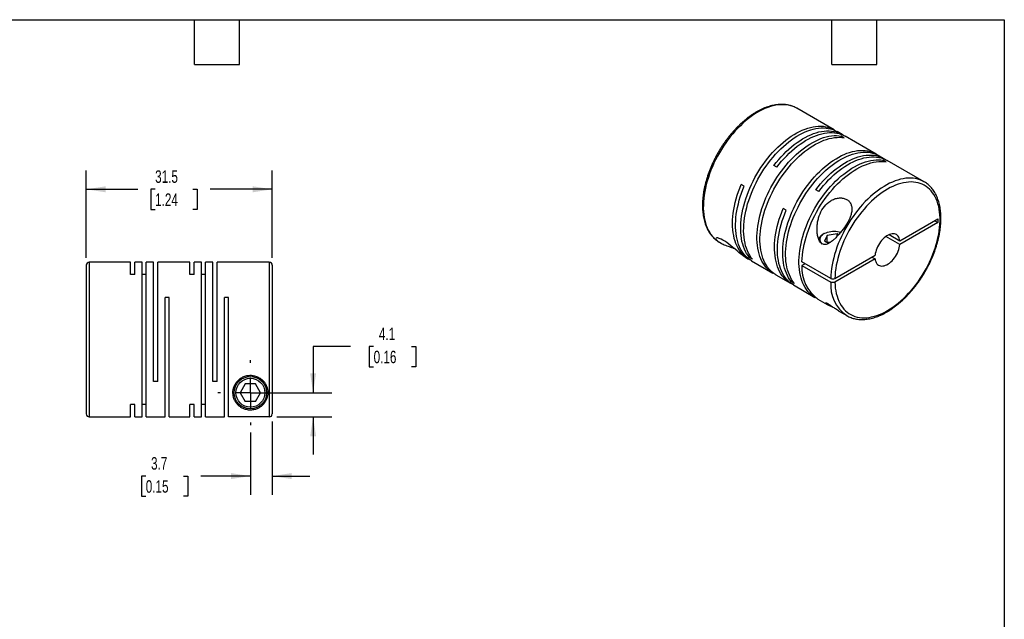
# Model space of a CAD drawing. Header units: millimetres. Extents: x 6 to 273, y 6 to 210.
# Tile 3 of 3: x 106 to 273, y 108 to 210. Entities that reach past the tile are written whole.
import ezdxf

# ---------------------------------------------------------------- set-up
doc = ezdxf.new("R2010")
doc.units = ezdxf.units.MM
doc.linetypes.add('SLD-Center', pattern=[19.05, 15.24, -1.27, 1.27, -1.27])
doc.linetypes.add('SLD-Solid', pattern=[0])
doc.layers.add('CENTER', color=40, linetype='SLD-Center')
doc.layers.add('DIMENSIONS', color=140, linetype='SLD-Solid', lineweight=25)
doc.layers.add('TEXT', color=140, linetype='SLD-Solid', lineweight=25)
doc.styles.add('SLDTEXTSTYLE0', font='TXT', dxfattribs={"width": 0.7})
doc.dimstyles.new('SLDDIMSTYLE0', dxfattribs={"dimtxt": 2.158008, "dimasz": 3.302, "dimexe": 0, "dimexo": 0.0625, "dimgap": 0.539502, "dimtad": 0, "dimtih": 1, "dimtoh": 1, "dimdec": 1, "dimrnd": 1e-09, "dimzin": 12, "dimdsep": 46, "dimtxsty": 'SLDTEXTSTYLE0', "dimsah": 1, "dimcen": 0.09, "dimadec": 0, "dimazin": 3, "dimtfac": 1, "dimtdec": 1, "dimtofl": 0, "dimtmove": 0, "dimatfit": 3, "dimfxl": 0, "dimfrac": 2, "dimtolj": 1, "dimtzin": 12, "dimarcsym": 0})
doc.dimstyles.new('SLDDIMSTYLE2', dxfattribs={"dimtxt": 2.158008, "dimasz": 3.302, "dimexe": 0, "dimexo": 0.0625, "dimgap": 0.539502, "dimtad": 0, "dimtih": 1, "dimtoh": 1, "dimdec": 1, "dimrnd": 1e-09, "dimzin": 12, "dimdsep": 46, "dimtxsty": 'SLDTEXTSTYLE0', "dimsah": 1, "dimcen": 0.09, "dimadec": 0, "dimazin": 3, "dimtfac": 1, "dimtdec": 1, "dimtmove": 0, "dimatfit": 0, "dimfxl": 0, "dimfrac": 2, "dimtolj": 1, "dimtzin": 12, "dimarcsym": 0})

# ---------------------------------------------------------------- blocks, each defined once
blk = doc.blocks.new('_D_5')
at = {"layer": 'DIMENSIONS'}
for p, q in [((162.35, 154.16), (156, 154.16)), ((156, 154.16), (156, 146.35)), ((166.25, 154.16), (165.52, 154.16)), ((165.52, 154.16), (165.52, 150.73)), ((172.66, 154.16), (173.38, 154.16)), ((173.38, 154.16), (173.38, 150.73)), ((165.52, 150.73), (166.25, 150.73)), ((173.38, 150.73), (172.66, 150.73)), ((146.65, 146.35), (159.18, 146.35)), ((149.85, 142.25), (159.18, 142.25)), ((156, 142.25), (156, 135.9))]:
    blk.add_line(p, q, dxfattribs=at)
for points in [[(156, 146.35), (156.51, 149.65), (155.5, 149.65)], [(156, 142.25), (155.5, 138.95), (156.51, 138.95)]]:
    blk.add_solid(points, dxfattribs=at)
at = {"layer": 'DIMENSIONS', "char_height": 2.117, "attachment_point": 1, "style": 'SLDTEXTSTYLE0'}
for s, insert in [('4.1', (167.14, 157.37)), ('0.16', (166.25, 153.46))]:
    blk.add_mtext(s, dxfattribs=dict(at, insert=insert))
blk = doc.blocks.new('_D_6')
at = {"layer": 'DIMENSIONS'}
for p, q in [((149.08, 141.48), (149.08, 129.05)), ((145.38, 139.59), (145.38, 129.05)), ((127.66, 132.22), (126.94, 132.22)), ((126.94, 132.22), (126.94, 128.79)), ((134.07, 132.22), (134.8, 132.22)), ((134.8, 132.22), (134.8, 128.79)), ((145.38, 132.22), (137, 132.22)), ((149.08, 132.22), (155.43, 132.22)), ((126.94, 128.79), (127.66, 128.79)), ((134.8, 128.79), (134.07, 128.79))]:
    blk.add_line(p, q, dxfattribs=at)
for points in [[(145.38, 132.22), (142.07, 132.73), (142.07, 131.71)], [(149.08, 132.22), (152.38, 131.71), (152.38, 132.73)]]:
    blk.add_solid(points, dxfattribs=at)
at = {"layer": 'DIMENSIONS', "char_height": 2.117, "attachment_point": 1, "style": 'SLDTEXTSTYLE0'}
for s, insert in [('3.7', (128.56, 135.43)), ('0.15', (127.66, 131.52))]:
    blk.add_mtext(s, dxfattribs=dict(at, insert=insert))
blk = doc.blocks.new('_D_7')
at = {"layer": 'DIMENSIONS'}
for p, q in [((117.58, 169.22), (117.58, 183.99)), ((149.08, 169.22), (149.08, 183.99)), ((117.58, 180.81), (126.32, 180.81)), ((129.25, 180.81), (128.52, 180.81)), ((128.52, 180.81), (128.52, 177.38)), ((135.66, 180.81), (136.38, 180.81)), ((136.38, 180.81), (136.38, 177.38)), ((149.08, 180.81), (138.58, 180.81)), ((128.52, 177.38), (129.25, 177.38)), ((136.38, 177.38), (135.66, 177.38))]:
    blk.add_line(p, q, dxfattribs=at)
for points in [[(117.58, 180.81), (120.88, 180.3), (120.88, 181.32)], [(149.08, 180.81), (145.77, 181.32), (145.77, 180.3)]]:
    blk.add_solid(points, dxfattribs=at)
at = {"layer": 'DIMENSIONS', "char_height": 2.117, "attachment_point": 1, "style": 'SLDTEXTSTYLE0'}
for s, insert in [('31.5', (129.25, 184.02)), ('1.24', (129.25, 180.11))]:
    blk.add_mtext(s, dxfattribs=dict(at, insert=insert))
blk = doc.blocks.new('SW_CENTERMARKSYMBOL_2')
at = {"layer": 'CENTER', "color": 0}
for p, q in [((0, 5.08), (0, 5.49)), ((0, 0), (0, 2.54)), ((-5.08, 0), (-5.49, 0)), ((0, 0), (-2.54, 0)), ((0, 0), (0, -2.54)), ((0, 0), (2.54, 0)), ((5.08, 0), (5.49, 0)), ((0, -5.08), (0, -5.49))]:
    blk.add_line(p, q, dxfattribs=at)

msp = doc.modelspace()

# ---------------------------------------------------------------- linework, layer by layer
for p, q in [((244.22, 190.89), (237.89, 194.54)), ((237.91, 194.54), (237.89, 194.54)), ((245.6, 190.09), (244.73, 190.6)), ((245.95, 189.55), (245.45, 189.84)), ((245.45, 189.61), (245.45, 189.84)), ((251.33, 186.79), (246.1, 189.8)), ((252.71, 185.99), (251.83, 186.5)), ((253.06, 185.45), (252.56, 185.74)), ((252.56, 185.51), (252.56, 185.74)), ((259.46, 182.09), (253.21, 185.7)), ((234.53, 184.55), (234.03, 184.84)), ((259.46, 182.09), (259.45, 182.1)), ((229.01, 181.35), (228.51, 181.64)), ((241.64, 180.45), (241.14, 180.74)), ((236.12, 177.25), (235.62, 177.54)), ((255.37, 172.06), (261.82, 175.79)), ((261.82, 175.18), (255.37, 171.45)), ((261.29, 175.48), (261.82, 175.18)), ((261.82, 175.79), (261.82, 175.18)), ((224.8, 171.85), (224.99, 171.74)), ((242.55, 173.3), (242.34, 173.18)), ((243.06, 173.01), (242.61, 172.04)), ((243.29, 171.65), (242.61, 172.04)), ((244.73, 173.27), (243.06, 173.01)), ((243.06, 171.78), (243.06, 173.01)), ((243.67, 171.88), (243.06, 171.78)), ((245, 173.11), (244.73, 173.27)), ((244.73, 172.82), (244.73, 173.27)), ((255.37, 171.45), (253, 172.82)), ((253.53, 173.13), (255.37, 172.06)), ((125.08, 168.45), (118.08, 168.45)), ((118.08, 168.45), (118.08, 142.25)), ((125.08, 166.35), (125.08, 168.45)), ((127.03, 168.45), (125.79, 168.45)), ((125.79, 166.35), (125.79, 168.45)), ((127.03, 142.25), (127.03, 168.45)), ((128.98, 168.45), (127.74, 168.45)), ((127.74, 142.25), (127.74, 168.45)), ((128.98, 148.25), (128.98, 168.45)), ((135.13, 168.45), (129.69, 168.45)), ((129.69, 148.25), (129.69, 168.45)), ((135.13, 166.35), (135.13, 168.45)), ((137.08, 168.45), (135.84, 168.45)), ((135.84, 166.35), (135.84, 168.45)), ((137.08, 142.25), (137.08, 168.45)), ((139.03, 168.45), (137.79, 168.45)), ((137.79, 142.25), (137.79, 168.45)), ((139.03, 148.25), (139.03, 168.45)), ((148.58, 168.45), (139.74, 168.45)), ((139.74, 148.25), (139.74, 168.45)), ((148.58, 168.45), (148.58, 142.25)), ((229.13, 169.35), (229.75, 168.99)), ((229.89, 169.25), (230.09, 169.37)), ((230.39, 168.96), (229.89, 169.25)), ((230.25, 168.71), (233.88, 166.61)), ((243.65, 165.71), (238.78, 168.52)), ((244.36, 165.71), (251.16, 169.63)), ((251.16, 169.02), (244.36, 165.1)), ((250.63, 169.33), (251.16, 169.02)), ((117.58, 167.95), (117.58, 142.75)), ((149.08, 167.95), (149.08, 142.75)), ((239.31, 168.21), (238.78, 167.91)), ((238.78, 167.91), (243.65, 165.1)), ((125.79, 166.35), (125.08, 166.35)), ((127.74, 166.35), (127.03, 166.35)), ((135.84, 166.35), (135.13, 166.35)), ((137.79, 166.35), (137.08, 166.35)), ((234.38, 166.32), (236.85, 164.89)), ((237, 165.15), (237.2, 165.27)), ((237.5, 164.86), (237, 165.15)), ((237.35, 164.6), (240.99, 162.5)), ((131.64, 162.45), (130.93, 162.45)), ((130.93, 142.25), (130.93, 162.45)), ((131.64, 142.25), (131.64, 162.45)), ((141.69, 162.45), (140.98, 162.45)), ((140.98, 142.25), (140.98, 162.45)), ((141.69, 142.25), (141.69, 162.45)), ((241.49, 162.21), (243.06, 161.31)), ((245.14, 160.11), (246.36, 159.4)), ((129.69, 148.25), (128.98, 148.25)), ((139.74, 148.25), (139.03, 148.25)), ((144.51, 147.85), (143.64, 146.35)), ((146.24, 147.85), (144.51, 147.85)), ((147.11, 146.35), (146.24, 147.85)), ((143.64, 146.35), (144.51, 144.85)), ((146.24, 144.85), (147.11, 146.35)), ((125.79, 144.34), (125.08, 144.34)), ((125.08, 142.25), (125.08, 144.34)), ((125.79, 142.25), (125.79, 144.34)), ((127.74, 144.34), (127.03, 144.34)), ((135.84, 144.34), (135.13, 144.34)), ((135.13, 142.25), (135.13, 144.34)), ((135.84, 142.25), (135.84, 144.34)), ((137.79, 144.34), (137.08, 144.34)), ((146.24, 144.85), (144.51, 144.85)), ((118.08, 142.25), (125.08, 142.25)), ((125.79, 142.25), (127.03, 142.25)), ((127.74, 142.25), (130.93, 142.25)), ((131.64, 142.25), (135.13, 142.25)), ((135.84, 142.25), (137.08, 142.25)), ((137.79, 142.25), (140.98, 142.25)), ((148.58, 142.25), (141.69, 142.25))]:
    msp.add_line(p, q)
at = {"flags": 128}
for points in [[(237.89, 194.54), (237.89, 194.55), (237.55, 194.72), (237.19, 194.87), (236.82, 194.99), (236.44, 195.07), (236.04, 195.13), (235.63, 195.15), (235.21, 195.15), (234.78, 195.11), (234.34, 195.05), (233.89, 194.95), (233.44, 194.83), (232.98, 194.67), (232.51, 194.48), (232.05, 194.27), (231.58, 194.03), (231.11, 193.76), (230.64, 193.46), (230.18, 193.13), (229.71, 192.78), (229.25, 192.41), (228.8, 192.01), (228.35, 191.59), (227.91, 191.15), (227.48, 190.69), (227.06, 190.21), (226.65, 189.71), (226.25, 189.19), (225.87, 188.66), (225.5, 188.12), (225.14, 187.56), (224.8, 186.99), (224.48, 186.41), (224.17, 185.82), (223.88, 185.23), (223.62, 184.63), (223.37, 184.03), (223.14, 183.42), (222.93, 182.82), (222.75, 182.21), (222.58, 181.61), (222.44, 181.02), (222.32, 180.42), (222.23, 179.84), (222.16, 179.26), (222.11, 178.7), (222.09, 178.14), (222.08, 177.6), (222.11, 177.07), (222.15, 176.56), (222.22, 176.06), (222.32, 175.59), (222.43, 175.13), (222.57, 174.69), (222.74, 174.28), (222.92, 173.89), (223.13, 173.52), (223.35, 173.18), (223.6, 172.86), (223.87, 172.57), (224.15, 172.31), (224.46, 172.07), (224.78, 171.86), (224.8, 171.85)], [(229.89, 169.25), (229.65, 169.57), (229.42, 169.92), (229.22, 170.29), (229.04, 170.68), (228.88, 171.1), (228.75, 171.54), (228.63, 171.99), (228.54, 172.47), (228.48, 172.97), (228.43, 173.48), (228.41, 174.01), (228.42, 174.55), (228.44, 175.1), (228.49, 175.67), (228.57, 176.24), (228.66, 176.83), (228.78, 177.42), (228.93, 178.01), (229.09, 178.61), (229.28, 179.21), (229.49, 179.82), (229.71, 180.42), (229.96, 181.02), (230.23, 181.62), (230.52, 182.21), (230.82, 182.79), (231.15, 183.37), (231.49, 183.93), (231.84, 184.49), (232.21, 185.03), (232.6, 185.56), (232.99, 186.07), (233.4, 186.57), (233.82, 187.05), (234.25, 187.51), (234.69, 187.95), (235.14, 188.37), (235.59, 188.76), (236.05, 189.14), (236.51, 189.48), (236.97, 189.81), (237.44, 190.1), (237.91, 190.37), (238.37, 190.61), (238.84, 190.83), (239.3, 191.01), (239.76, 191.17), (240.21, 191.3), (240.66, 191.39), (241.1, 191.46), (241.52, 191.5), (241.94, 191.5), (242.35, 191.48), (242.75, 191.42), (243.13, 191.34), (243.51, 191.22), (243.86, 191.08), (244.2, 190.9), (244.47, 190.74)], [(230.39, 168.96), (230.15, 169.28), (229.93, 169.63), (229.72, 170), (229.54, 170.39), (229.38, 170.81), (229.25, 171.25), (229.14, 171.7), (229.05, 172.18), (228.98, 172.68), (228.93, 173.19), (228.91, 173.72), (228.92, 174.26), (228.94, 174.81), (229, 175.38), (229.07, 175.95), (229.17, 176.54), (229.29, 177.13), (229.43, 177.72), (229.59, 178.32), (229.78, 178.92), (229.99, 179.53), (230.22, 180.13), (230.46, 180.73), (230.73, 181.33), (231.02, 181.92), (231.33, 182.5), (231.65, 183.08), (231.99, 183.64), (232.34, 184.2), (232.72, 184.74), (233.1, 185.27), (233.5, 185.78), (233.91, 186.28), (234.33, 186.76), (234.75, 187.22), (235.19, 187.66), (235.64, 188.08), (236.09, 188.47), (236.55, 188.85), (237.01, 189.19), (237.48, 189.52), (237.94, 189.81), (238.41, 190.08), (238.88, 190.32), (239.34, 190.54), (239.8, 190.72), (240.26, 190.88), (240.71, 191.01), (241.16, 191.1), (241.6, 191.17), (242.03, 191.21), (242.45, 191.21), (242.86, 191.19), (243.25, 191.13), (243.64, 191.05), (244.01, 190.93), (244.36, 190.79), (244.7, 190.61), (244.73, 190.6)], [(234.03, 184.84), (234.43, 185.35), (234.84, 185.84), (235.26, 186.32), (235.69, 186.78), (236.13, 187.21), (236.58, 187.63), (237.03, 188.02), (237.49, 188.39), (237.95, 188.74), (238.42, 189.05), (238.89, 189.35), (239.35, 189.61), (239.82, 189.85), (240.28, 190.06), (240.75, 190.24), (241.2, 190.39), (241.65, 190.52), (242.1, 190.61), (242.54, 190.67), (242.96, 190.7), (243.38, 190.7), (243.79, 190.67), (244.19, 190.62), (244.57, 190.53), (244.94, 190.41), (245.29, 190.26), (245.63, 190.08), (245.85, 189.94)], [(234.53, 184.55), (234.93, 185.06), (235.34, 185.55), (235.77, 186.03), (236.2, 186.49), (236.64, 186.92), (237.08, 187.34), (237.54, 187.73), (237.99, 188.1), (238.46, 188.45), (238.92, 188.76), (239.39, 189.06), (239.86, 189.32), (240.32, 189.56), (240.79, 189.77), (241.25, 189.95), (241.7, 190.1), (242.16, 190.23), (242.6, 190.32), (243.04, 190.38), (243.47, 190.41), (243.88, 190.41), (244.29, 190.39), (244.69, 190.33), (245.07, 190.24), (245.44, 190.12), (245.79, 189.97), (246.1, 189.8)], [(234.14, 166.47), (233.86, 166.62), (233.54, 166.83), (233.23, 167.06), (232.95, 167.33), (232.68, 167.62), (232.44, 167.93), (232.21, 168.28), (232.01, 168.64), (231.82, 169.03), (231.66, 169.45), (231.52, 169.88), (231.41, 170.33), (231.31, 170.81), (231.24, 171.3), (231.2, 171.81), (231.17, 172.34), (231.17, 172.88), (231.2, 173.43), (231.24, 173.99), (231.31, 174.57), (231.41, 175.15), (231.52, 175.74), (231.66, 176.33), (231.82, 176.93), (232.01, 177.54), (232.21, 178.14), (232.44, 178.74), (232.68, 179.34), (232.95, 179.94), (233.23, 180.53), (233.54, 181.12), (233.86, 181.69), (234.2, 182.26), (234.55, 182.82), (234.92, 183.36), (235.3, 183.89), (235.69, 184.41), (236.1, 184.91), (236.52, 185.39), (236.95, 185.85), (237.39, 186.3), (237.83, 186.72), (238.28, 187.12), (238.74, 187.49), (239.2, 187.84), (239.66, 188.17), (240.13, 188.47), (240.6, 188.74), (241.06, 188.99), (241.53, 189.21), (241.99, 189.4), (242.45, 189.56), (242.9, 189.69), (243.35, 189.79), (243.79, 189.86), (244.22, 189.9), (244.64, 189.91), (245.05, 189.89), (245.45, 189.84)], [(234.38, 166.32), (234.36, 166.33), (234.04, 166.54), (233.74, 166.77), (233.45, 167.04), (233.19, 167.33), (232.94, 167.64), (232.71, 167.99), (232.51, 168.35), (232.33, 168.74), (232.16, 169.16), (232.02, 169.59), (231.91, 170.05), (231.81, 170.52), (231.74, 171.01), (231.7, 171.52), (231.67, 172.05), (231.67, 172.59), (231.7, 173.14), (231.74, 173.7), (231.81, 174.28), (231.91, 174.86), (232.02, 175.45), (232.16, 176.04), (232.33, 176.64), (232.51, 177.25), (232.71, 177.85), (232.94, 178.45), (233.19, 179.05), (233.45, 179.65), (233.74, 180.24), (234.04, 180.83), (234.36, 181.4), (234.7, 181.97), (235.05, 182.53), (235.42, 183.07), (235.8, 183.6), (236.2, 184.12), (236.6, 184.62), (237.02, 185.1), (237.45, 185.56), (237.89, 186.01), (238.33, 186.43), (238.78, 186.83), (239.24, 187.2), (239.7, 187.55), (240.17, 187.88), (240.63, 188.18), (241.1, 188.45), (241.57, 188.7), (242.03, 188.92), (242.49, 189.11), (242.95, 189.27), (243.41, 189.4), (243.85, 189.5), (244.29, 189.57), (244.72, 189.61), (245.14, 189.62), (245.56, 189.6), (245.95, 189.55)], [(237, 165.15), (236.75, 165.47), (236.53, 165.82), (236.33, 166.19), (236.15, 166.58), (235.99, 167), (235.85, 167.43), (235.74, 167.89), (235.65, 168.37), (235.58, 168.86), (235.54, 169.38), (235.52, 169.9), (235.52, 170.44), (235.55, 171), (235.6, 171.56), (235.67, 172.14), (235.77, 172.72), (235.89, 173.31), (236.03, 173.91), (236.2, 174.51), (236.38, 175.11), (236.59, 175.71), (236.82, 176.32), (237.07, 176.92), (237.34, 177.51), (237.63, 178.1), (237.93, 178.69), (238.25, 179.27), (238.59, 179.83), (238.95, 180.39), (239.32, 180.93), (239.7, 181.46), (240.1, 181.97), (240.51, 182.47), (240.93, 182.95), (241.36, 183.41), (241.8, 183.85), (242.24, 184.27), (242.7, 184.66), (243.15, 185.03), (243.62, 185.38), (244.08, 185.7), (244.55, 186), (245.01, 186.27), (245.48, 186.51), (245.95, 186.73), (246.41, 186.91), (246.86, 187.07), (247.32, 187.19), (247.76, 187.29), (248.2, 187.36), (248.63, 187.39), (249.05, 187.4), (249.46, 187.37), (249.86, 187.32), (250.24, 187.23), (250.61, 187.12), (250.97, 186.97), (251.31, 186.8), (251.58, 186.63)], [(237.5, 164.86), (237.25, 165.18), (237.03, 165.53), (236.83, 165.9), (236.65, 166.29), (236.49, 166.71), (236.36, 167.14), (236.24, 167.6), (236.15, 168.08), (236.08, 168.57), (236.04, 169.09), (236.02, 169.61), (236.02, 170.15), (236.05, 170.71), (236.1, 171.27), (236.18, 171.85), (236.27, 172.43), (236.39, 173.02), (236.53, 173.62), (236.7, 174.22), (236.89, 174.82), (237.09, 175.42), (237.32, 176.03), (237.57, 176.63), (237.84, 177.22), (238.13, 177.81), (238.43, 178.4), (238.76, 178.98), (239.1, 179.54), (239.45, 180.1), (239.82, 180.64), (240.21, 181.17), (240.6, 181.68), (241.01, 182.18), (241.43, 182.66), (241.86, 183.12), (242.3, 183.56), (242.75, 183.98), (243.2, 184.37), (243.66, 184.74), (244.12, 185.09), (244.58, 185.41), (245.05, 185.71), (245.52, 185.98), (245.98, 186.22), (246.45, 186.44), (246.91, 186.62), (247.37, 186.78), (247.82, 186.9), (248.27, 187), (248.7, 187.07), (249.13, 187.1), (249.55, 187.11), (249.96, 187.08), (250.36, 187.03), (250.74, 186.94), (251.11, 186.83), (251.47, 186.68), (251.81, 186.51), (251.83, 186.5)], [(241.24, 162.37), (240.96, 162.52), (240.64, 162.73), (240.34, 162.96), (240.06, 163.22), (239.79, 163.51), (239.54, 163.83), (239.32, 164.17), (239.11, 164.54), (238.93, 164.93), (238.77, 165.34), (238.63, 165.78), (238.51, 166.23), (238.42, 166.71), (238.35, 167.2), (238.3, 167.71), (238.28, 168.23), (238.28, 168.77), (238.3, 169.33), (238.35, 169.89), (238.42, 170.46), (238.51, 171.05), (238.63, 171.64), (238.77, 172.23), (238.93, 172.83), (239.11, 173.43), (239.32, 174.04), (239.54, 174.64), (239.79, 175.24), (240.06, 175.84), (240.34, 176.43), (240.64, 177.01), (240.96, 177.59), (241.3, 178.16), (241.66, 178.72), (242.02, 179.26), (242.41, 179.79), (242.8, 180.31), (243.21, 180.81), (243.63, 181.29), (244.05, 181.75), (244.49, 182.19), (244.94, 182.61), (245.39, 183.01), (245.85, 183.39), (246.31, 183.74), (246.77, 184.07), (247.24, 184.37), (247.7, 184.64), (248.17, 184.89), (248.64, 185.11), (249.1, 185.29), (249.56, 185.45), (250.01, 185.59), (250.46, 185.69), (250.9, 185.76), (251.33, 185.8), (251.75, 185.81), (252.16, 185.79), (252.56, 185.74)], [(238.78, 168.52), (238.81, 169.09), (238.86, 169.66), (238.93, 170.25), (239.03, 170.85), (239.15, 171.45), (239.3, 172.06), (239.47, 172.68), (239.66, 173.29), (239.88, 173.91), (240.12, 174.53), (240.37, 175.14), (240.65, 175.75), (240.95, 176.35), (241.27, 176.95), (241.6, 177.53), (241.95, 178.11), (242.32, 178.68), (242.71, 179.23), (243.1, 179.76), (243.51, 180.28), (243.94, 180.78), (244.37, 181.26), (244.81, 181.72), (245.27, 182.16), (245.73, 182.58), (246.19, 182.97), (246.66, 183.34), (247.14, 183.68), (247.61, 184), (248.09, 184.29), (248.57, 184.54), (249.04, 184.77), (249.52, 184.97), (249.99, 185.14), (250.45, 185.28), (250.91, 185.39), (251.36, 185.46), (251.8, 185.51), (252.23, 185.52), (252.65, 185.5), (253.06, 185.45)], [(241.14, 180.74), (241.54, 181.25), (241.95, 181.74), (242.37, 182.22), (242.8, 182.68), (243.24, 183.11), (243.69, 183.53), (244.14, 183.92), (244.6, 184.29), (245.06, 184.63), (245.53, 184.95), (245.99, 185.24), (246.46, 185.51), (246.93, 185.75), (247.39, 185.96), (247.85, 186.14), (248.31, 186.29), (248.76, 186.41), (249.21, 186.51), (249.64, 186.57), (250.07, 186.6), (250.49, 186.6), (250.9, 186.57), (251.29, 186.51), (251.67, 186.42), (252.04, 186.3), (252.4, 186.16), (252.73, 185.98), (252.95, 185.84)], [(241.64, 180.45), (242.04, 180.96), (242.45, 181.45), (242.87, 181.93), (243.3, 182.39), (243.74, 182.82), (244.19, 183.24), (244.64, 183.63), (245.1, 184), (245.56, 184.34), (246.03, 184.66), (246.49, 184.95), (246.96, 185.22), (247.43, 185.46), (247.89, 185.67), (248.35, 185.85), (248.81, 186), (249.26, 186.12), (249.71, 186.22), (250.14, 186.28), (250.57, 186.31), (250.99, 186.31), (251.4, 186.28), (251.79, 186.22), (252.18, 186.13), (252.54, 186.01), (252.9, 185.87), (253.21, 185.7)], [(259.45, 182.1), (259.13, 182.27), (258.77, 182.41), (258.4, 182.53), (258.02, 182.62), (257.62, 182.68), (257.21, 182.7), (256.79, 182.7), (256.36, 182.67), (255.92, 182.6), (255.47, 182.51), (255.02, 182.38), (254.56, 182.22), (254.1, 182.04), (253.63, 181.83), (253.16, 181.58), (252.69, 181.31), (252.22, 181.02), (251.76, 180.69), (251.29, 180.35), (250.84, 179.97), (250.38, 179.58), (249.93, 179.16), (249.49, 178.72), (249.06, 178.25), (248.64, 177.77), (248.23, 177.28), (247.83, 176.76), (247.45, 176.23), (247.08, 175.68), (246.72, 175.13), (246.38, 174.56), (246.05, 173.98), (245.75, 173.39), (245.46, 172.8), (245.19, 172.2), (244.94, 171.6), (244.71, 170.99), (244.51, 170.39), (244.32, 169.78), (244.16, 169.18), (244.01, 168.58), (243.9, 167.99), (243.8, 167.41), (243.73, 166.83), (243.68, 166.26), (243.65, 165.71)], [(244.36, 165.1), (244.39, 164.58), (244.43, 164.08), (244.51, 163.6), (244.6, 163.14), (244.72, 162.7), (244.86, 162.28), (245.02, 161.88), (245.21, 161.5), (245.42, 161.15), (245.64, 160.82), (245.89, 160.51), (246.16, 160.24), (246.44, 159.99), (246.75, 159.77), (247.07, 159.57), (247.4, 159.41), (247.76, 159.28), (248.12, 159.17), (248.5, 159.1), (248.9, 159.05), (249.3, 159.04), (249.72, 159.06), (250.14, 159.1), (250.58, 159.18), (251.02, 159.29), (251.46, 159.43), (251.91, 159.59), (252.37, 159.79), (252.83, 160.01), (253.28, 160.27), (253.74, 160.54), (254.2, 160.85), (254.65, 161.18), (255.1, 161.54), (255.55, 161.92), (255.99, 162.32), (256.42, 162.74), (256.85, 163.19), (257.26, 163.65), (257.66, 164.14), (258.06, 164.64), (258.44, 165.15), (258.8, 165.68), (259.15, 166.22), (259.49, 166.78), (259.81, 167.34), (260.11, 167.91), (260.4, 168.49), (260.66, 169.08), (260.91, 169.66), (261.13, 170.26), (261.34, 170.85), (261.52, 171.44), (261.68, 172.03), (261.82, 172.61), (261.94, 173.19), (262.03, 173.76), (262.1, 174.32), (262.15, 174.88), (262.17, 175.42), (262.17, 175.95), (262.15, 176.46), (262.1, 176.96), (262.03, 177.45), (261.94, 177.91), (261.82, 178.35), (261.68, 178.78), (261.52, 179.18), (261.34, 179.56), (261.13, 179.91), (260.91, 180.24), (260.66, 180.55), (260.4, 180.83), (260.11, 181.08), (259.81, 181.3), (259.49, 181.5), (259.15, 181.66), (258.8, 181.8), (258.44, 181.91), (258.06, 181.98), (257.66, 182.03), (257.26, 182.05), (256.85, 182.03), (256.42, 181.99), (255.99, 181.91), (255.55, 181.81), (255.1, 181.67), (254.65, 181.51), (254.2, 181.31), (253.74, 181.09), (253.28, 180.84), (252.83, 180.57), (252.37, 180.26), (251.91, 179.93), (251.46, 179.58), (251.02, 179.2), (250.58, 178.8), (250.14, 178.38), (249.72, 177.93), (249.3, 177.47), (248.9, 176.99), (248.5, 176.49), (248.12, 175.98), (247.76, 175.45), (247.4, 174.91), (247.07, 174.35), (246.75, 173.79), (246.44, 173.22), (246.16, 172.64), (245.89, 172.06), (245.64, 171.47), (245.42, 170.88), (245.21, 170.29), (245.02, 169.7), (244.86, 169.11), (244.72, 168.52), (244.6, 167.94), (244.51, 167.37), (244.43, 166.81), (244.39, 166.25), (244.36, 165.71)], [(230, 168.86), (229.98, 168.87), (229.63, 169.06), (229.31, 169.28), (229.01, 169.53), (228.72, 169.81), (228.46, 170.11), (228.21, 170.45), (227.99, 170.81), (227.79, 171.19), (227.61, 171.6), (227.46, 172.03), (227.33, 172.49), (227.22, 172.97), (227.14, 173.46), (227.08, 173.97), (227.04, 174.5), (227.03, 175.05), (227.05, 175.61), (227.09, 176.18), (227.15, 176.77), (227.24, 177.36), (227.35, 177.96), (227.49, 178.57), (227.65, 179.18), (227.83, 179.8), (228.03, 180.41), (228.26, 181.03), (228.51, 181.64)], [(230.25, 168.71), (229.95, 168.89), (229.64, 169.13), (229.35, 169.39), (229.09, 169.67), (228.84, 169.98), (228.61, 170.32), (228.4, 170.69), (228.21, 171.07), (228.05, 171.48), (227.91, 171.91), (227.79, 172.37), (227.69, 172.84), (227.62, 173.33), (227.57, 173.84), (227.54, 174.36), (227.54, 174.9), (227.56, 175.45), (227.6, 176.01), (227.67, 176.58), (227.76, 177.16), (227.87, 177.75), (228.01, 178.35), (228.16, 178.95), (228.34, 179.55), (228.55, 180.15), (228.77, 180.75), (229.01, 181.35)], [(237.11, 164.76), (236.88, 164.88), (236.55, 165.08), (236.25, 165.31), (235.96, 165.57), (235.69, 165.86), (235.44, 166.17), (235.21, 166.51), (235, 166.87), (234.82, 167.26), (234.65, 167.67), (234.51, 168.1), (234.39, 168.55), (234.29, 169.03), (234.22, 169.52), (234.17, 170.02), (234.14, 170.55), (234.14, 171.08), (234.16, 171.63), (234.2, 172.2), (234.27, 172.77), (234.36, 173.35), (234.47, 173.94), (234.61, 174.53), (234.77, 175.13), (234.95, 175.73), (235.15, 176.34), (235.37, 176.94), (235.62, 177.54)], [(237.35, 164.6), (237.05, 164.79), (236.75, 165.02), (236.46, 165.28), (236.19, 165.57), (235.94, 165.88), (235.71, 166.22), (235.51, 166.58), (235.32, 166.97), (235.16, 167.38), (235.01, 167.81), (234.89, 168.26), (234.8, 168.74), (234.72, 169.23), (234.67, 169.73), (234.65, 170.26), (234.64, 170.79), (234.66, 171.34), (234.71, 171.91), (234.77, 172.48), (234.86, 173.06), (234.98, 173.65), (235.11, 174.24), (235.27, 174.84), (235.45, 175.44), (235.65, 176.05), (235.88, 176.65), (236.12, 177.25)], [(242.22, 171.54), (242.09, 171.67), (241.98, 171.83), (241.9, 171.99), (241.85, 172.15), (241.84, 172.32), (241.86, 172.49), (241.91, 172.65), (242, 172.81), (242.12, 172.96), (242.27, 173.11), (242.45, 173.24), (242.66, 173.36), (242.89, 173.46), (243.13, 173.55), (243.4, 173.62), (243.67, 173.67), (243.96, 173.7), (244.25, 173.71), (244.54, 173.71), (244.83, 173.68), (245.1, 173.63), (245.37, 173.57), (245.39, 173.56)], [(229.13, 169.36), (228.9, 169.49), (228.69, 169.64), (228.46, 169.81), (228.14, 170.07), (227.79, 170.37), (227.46, 170.65), (227.1, 170.95), (226.76, 171.23), (226.4, 171.51), (226.06, 171.77), (225.72, 172.01), (225.39, 172.21), (225.08, 172.37), (224.79, 172.5), (224.55, 172.57), (224.35, 172.58), (224.24, 172.53), (224.21, 172.44), (224.28, 172.3), (224.36, 172.2), (224.47, 172.09), (224.79, 171.86), (224.79, 171.86)], [(255.37, 172.06), (255.33, 172.3), (255.27, 172.51), (255.18, 172.71), (255.07, 172.87), (254.94, 173.01), (254.79, 173.13), (254.63, 173.21), (254.44, 173.26), (254.25, 173.28), (254.04, 173.27), (253.83, 173.23), (253.6, 173.16), (253.38, 173.05), (253.15, 172.92), (252.93, 172.77), (252.7, 172.58), (252.49, 172.37), (252.28, 172.15), (252.09, 171.9), (251.91, 171.64), (251.74, 171.36), (251.59, 171.08), (251.46, 170.79), (251.35, 170.5), (251.27, 170.2), (251.2, 169.92), (251.16, 169.63)], [(251.16, 169.02), (251.2, 168.79), (251.27, 168.57), (251.35, 168.38), (251.46, 168.21), (251.59, 168.07), (251.74, 167.96), (251.91, 167.88), (252.09, 167.83), (252.28, 167.81), (252.49, 167.82), (252.7, 167.86), (252.93, 167.93), (253.15, 168.03), (253.38, 168.16), (253.6, 168.32), (253.83, 168.5), (254.04, 168.71), (254.25, 168.94), (254.44, 169.19), (254.63, 169.45), (254.79, 169.72), (254.94, 170.01), (255.07, 170.3), (255.18, 170.59), (255.27, 170.88), (255.33, 171.17), (255.37, 171.45)], [(246.36, 159.4), (246.38, 159.39), (246.38, 159.39)]]:
    msp.add_lwpolyline(points, dxfattribs=at)
for radius in [2.75, 2.45]:
    msp.add_circle((145.38, 146.35), radius)
for centre, radius, start, end in [((243.09, 171.73), 1.63, 117.28, 156.5358), ((118.08, 167.95), 0.5, 90, 180), ((148.58, 167.95), 0.5, 0, 90), ((245.27, 167.5), 6.5, 176.4343, 234.4681), ((250.01, 164.63), 6.37, 175.7912, 235.1112), ((118.08, 142.75), 0.5, 180, 270)]:
    msp.add_arc(centre, radius, start, end)
for points, knots in [([(237.91, 194.53), (237.87, 194.56), (237.72, 194.65), (237.45, 194.77), (237.1, 194.91), (236.74, 195.03), (236.36, 195.11), (235.97, 195.17), (235.57, 195.2), (235.17, 195.2), (234.75, 195.18), (234.32, 195.12), (233.89, 195.04), (233.45, 194.93), (233.01, 194.8), (232.56, 194.64), (232.11, 194.45), (231.66, 194.23), (231.21, 193.99), (230.76, 193.72), (230.31, 193.43), (229.86, 193.12), (229.42, 192.78), (228.98, 192.42), (228.55, 192.04), (228.12, 191.64), (227.71, 191.22), (227.3, 190.79), (226.9, 190.33), (226.51, 189.86), (226.13, 189.38), (225.76, 188.88), (225.41, 188.36), (225.06, 187.84), (224.74, 187.31), (224.43, 186.76), (224.13, 186.21), (223.85, 185.65), (223.59, 185.09), (223.34, 184.52), (223.11, 183.95), (222.91, 183.38), (222.72, 182.8), (222.55, 182.23), (222.4, 181.66), (222.27, 181.09), (222.16, 180.53), (222.07, 179.97), (222, 179.42), (221.96, 178.88), (221.94, 178.34), (221.93, 177.82), (221.95, 177.31), (222, 176.82), (222.06, 176.33), (222.15, 175.86), (222.26, 175.41), (222.39, 174.98), (222.54, 174.57), (222.71, 174.17), (222.91, 173.8), (223.12, 173.45), (223.35, 173.12), (223.61, 172.82), (223.87, 172.54), (224.16, 172.29), (224.46, 172.06), (224.68, 171.92), (224.79, 171.85), (224.8, 171.85)], [0, 0, 0, 0, 0.005551, 0.02038, 0.035211, 0.050063, 0.064953, 0.079897, 0.094904, 0.109979, 0.125122, 0.140329, 0.155592, 0.170903, 0.186252, 0.20163, 0.217029, 0.232441, 0.24786, 0.263281, 0.278701, 0.294116, 0.309527, 0.32493, 0.340328, 0.355718, 0.371102, 0.38648, 0.401852, 0.417219, 0.432582, 0.447941, 0.463298, 0.478652, 0.494005, 0.509358, 0.524711, 0.540065, 0.555421, 0.570779, 0.58614, 0.601506, 0.616877, 0.632253, 0.647636, 0.663025, 0.678423, 0.693828, 0.709241, 0.724663, 0.740092, 0.755529, 0.77097, 0.786415, 0.801858, 0.817294, 0.832717, 0.848118, 0.86349, 0.878822, 0.894103, 0.909325, 0.924479, 0.939562, 0.954573, 0.96952, 0.984411, 0.999263, 1, 1, 1, 1]), ([(246.38, 159.39), (246.45, 159.36), (246.62, 159.26), (246.91, 159.13), (247.27, 158.99), (247.63, 158.89), (248.01, 158.81), (248.41, 158.76), (248.81, 158.74), (249.22, 158.75), (249.64, 158.78), (250.07, 158.84), (250.5, 158.93), (250.94, 159.05), (251.39, 159.19), (251.83, 159.36), (252.28, 159.56), (252.74, 159.79), (253.19, 160.04), (253.64, 160.31), (254.09, 160.61), (254.53, 160.93), (254.97, 161.27), (255.41, 161.64), (255.84, 162.02), (256.26, 162.43), (256.68, 162.85), (257.08, 163.3), (257.48, 163.76), (257.87, 164.23), (258.24, 164.72), (258.61, 165.22), (258.96, 165.74), (259.29, 166.27), (259.62, 166.8), (259.92, 167.35), (260.22, 167.9), (260.49, 168.46), (260.75, 169.03), (260.99, 169.6), (261.21, 170.17), (261.41, 170.74), (261.6, 171.32), (261.76, 171.89), (261.9, 172.46), (262.03, 173.03), (262.13, 173.59), (262.21, 174.14), (262.27, 174.69), (262.31, 175.23), (262.32, 175.76), (262.32, 176.28), (262.29, 176.79), (262.24, 177.28), (262.17, 177.76), (262.08, 178.22), (261.96, 178.67), (261.82, 179.09), (261.67, 179.5), (261.49, 179.89), (261.29, 180.25), (261.07, 180.6), (260.83, 180.92), (260.57, 181.21), (260.3, 181.49), (260.01, 181.73), (259.72, 181.94), (259.53, 182.05), (259.44, 182.1)], [0, 0, 0, 0, 0.008574, 0.023416, 0.038265, 0.053141, 0.06806, 0.083037, 0.098078, 0.113188, 0.128366, 0.143605, 0.158898, 0.174236, 0.18961, 0.20501, 0.220428, 0.235857, 0.251291, 0.266727, 0.28216, 0.297589, 0.313012, 0.328428, 0.343838, 0.35924, 0.374637, 0.390027, 0.405412, 0.420793, 0.436169, 0.451542, 0.466912, 0.48228, 0.497648, 0.513015, 0.528383, 0.543752, 0.559123, 0.574496, 0.589873, 0.605255, 0.620642, 0.636034, 0.651434, 0.66684, 0.682254, 0.697677, 0.713107, 0.728546, 0.743992, 0.759445, 0.774902, 0.790361, 0.805817, 0.821264, 0.836696, 0.852104, 0.867479, 0.882811, 0.898089, 0.913305, 0.928452, 0.943527, 0.958532, 0.973474, 0.988366, 1, 1, 1, 1]), ([(246.37, 174.95), (246.62, 175.36), (246.84, 175.8), (247.07, 176.45), (247.14, 176.67), (247.22, 177.1), (247.24, 177.32), (247.23, 177.73), (247.2, 177.92), (247.08, 178.29), (247, 178.47), (246.77, 178.77), (246.63, 178.9), (246.31, 179.12), (246.12, 179.2), (245.73, 179.32), (245.51, 179.35), (245.07, 179.35), (244.84, 179.32), (244.4, 179.22), (244.17, 179.13), (243.75, 178.93), (243.54, 178.8), (242.96, 178.37), (242.64, 178.01), (242.09, 177.22), (241.88, 176.79), (241.64, 176.11), (241.57, 175.88), (241.46, 175.41), (241.42, 175.18), (241.36, 174.71), (241.34, 174.47), (241.33, 173.99), (241.34, 173.75), (241.38, 173.28), (241.42, 173.04), (241.53, 172.58), (241.6, 172.36), (241.8, 171.95), (241.93, 171.76), (242.17, 171.57), (242.26, 171.52), (242.44, 171.46), (242.53, 171.45), (242.72, 171.45), (242.81, 171.46), (242.99, 171.51), (243.08, 171.54), (243.34, 171.66), (243.52, 171.77), (243.85, 172), (244.02, 172.14), (244.34, 172.42), (244.5, 172.57), (244.81, 172.89), (244.96, 173.06), (245.26, 173.4), (245.41, 173.59), (245.85, 174.14), (246.12, 174.53), (246.37, 174.95)], [0, 0, 0, 0, 0.0625, 0.0625, 0.09375, 0.09375, 0.125, 0.125, 0.15625, 0.15625, 0.1875, 0.1875, 0.21875, 0.21875, 0.25, 0.25, 0.28125, 0.28125, 0.3125, 0.3125, 0.34375, 0.34375, 0.375, 0.375, 0.4375, 0.4375, 0.5, 0.5, 0.53125, 0.53125, 0.5625, 0.5625, 0.59375, 0.59375, 0.625, 0.625, 0.65625, 0.65625, 0.6875, 0.6875, 0.71875, 0.71875, 0.734375, 0.734375, 0.75, 0.75, 0.765625, 0.765625, 0.78125, 0.78125, 0.8125, 0.8125, 0.84375, 0.84375, 0.875, 0.875, 0.90625, 0.90625, 0.9375, 0.9375, 1, 1, 1, 1]), ([(224.79, 171.86), (224.89, 171.8), (225.08, 171.68), (225.43, 171.5), (225.83, 171.33), (226.24, 171.17), (226.66, 171.02), (226.99, 170.91), (227.19, 170.85), (227.24, 170.83)], [0, 0, 0, 0, 0.162056, 0.324162, 0.49241, 0.660682, 0.802884, 0.945082, 1, 1, 1, 1]), ([(243.65, 165.71), (243.75, 165.65), (243.88, 165.62), (244.14, 165.62), (244.27, 165.65), (244.36, 165.71)], [0, 0, 0, 0, 0.5, 0.5, 1, 1, 1, 1]), ([(244.36, 165.1), (244.27, 165.04), (244.14, 165.01), (243.88, 165.01), (243.75, 165.04), (243.65, 165.1)], [0, 0, 0, 0, 0.5, 0.5, 1, 1, 1, 1]), ([(245.14, 160.11), (245.13, 160.11), (245.04, 160.17), (244.81, 160.31), (244.51, 160.51), (244.22, 160.71), (243.98, 160.88), (243.76, 161.03), (243.56, 161.17), (243.36, 161.29), (243.2, 161.39), (243.05, 161.47), (242.93, 161.52), (242.85, 161.55), (242.8, 161.55), (242.78, 161.53), (242.81, 161.48), (242.89, 161.41), (243.05, 161.31), (243.26, 161.2), (243.51, 161.08), (243.76, 160.97), (243.92, 160.9), (244, 160.86)], [0, 0, 0, 0, 0.008028, 0.078845, 0.151612, 0.201913, 0.253387, 0.286216, 0.319844, 0.36542, 0.39104, 0.417642, 0.469289, 0.502695, 0.536902, 0.587826, 0.639977, 0.706799, 0.775269, 0.841054, 0.908602, 0.96004, 1, 1, 1, 1]), ([(148.33, 146.35), (148.33, 146.7), (148.26, 147.07), (148.04, 147.62), (147.95, 147.8), (147.72, 148.15), (147.58, 148.32), (147.26, 148.63), (147.08, 148.77), (146.67, 149), (146.46, 149.1), (146, 149.24), (145.76, 149.28), (145.28, 149.3), (145.03, 149.29), (144.57, 149.19), (144.34, 149.12), (143.91, 148.92), (143.72, 148.79), (143.36, 148.52), (143.21, 148.36), (142.94, 148.02), (142.83, 147.85), (142.55, 147.3), (142.46, 146.93), (142.41, 146.21), (142.44, 145.88), (142.57, 145.41), (142.63, 145.25), (142.76, 144.97), (142.84, 144.83), (143.01, 144.57), (143.11, 144.45), (143.33, 144.22), (143.45, 144.11), (143.71, 143.91), (143.85, 143.81), (144.17, 143.65), (144.35, 143.57), (144.75, 143.46), (144.97, 143.41), (145.34, 143.39), (145.46, 143.39), (145.7, 143.41), (145.81, 143.43), (146.03, 143.47), (146.14, 143.49), (146.34, 143.55), (146.43, 143.59), (146.69, 143.7), (146.85, 143.78), (147.14, 143.97), (147.27, 144.07), (147.5, 144.29), (147.61, 144.41), (147.8, 144.66), (147.89, 144.79), (148.04, 145.07), (148.1, 145.21), (148.26, 145.67), (148.33, 145.99), (148.33, 146.35)], [0, 0, 0, 0, 0.0625, 0.0625, 0.09375, 0.09375, 0.125, 0.125, 0.15625, 0.15625, 0.1875, 0.1875, 0.21875, 0.21875, 0.25, 0.25, 0.28125, 0.28125, 0.3125, 0.3125, 0.34375, 0.34375, 0.375, 0.375, 0.4375, 0.4375, 0.5, 0.5, 0.53125, 0.53125, 0.5625, 0.5625, 0.59375, 0.59375, 0.625, 0.625, 0.65625, 0.65625, 0.6875, 0.6875, 0.71875, 0.71875, 0.734375, 0.734375, 0.75, 0.75, 0.765625, 0.765625, 0.78125, 0.78125, 0.8125, 0.8125, 0.84375, 0.84375, 0.875, 0.875, 0.90625, 0.90625, 0.9375, 0.9375, 1, 1, 1, 1]), ([(148.58, 142.25), (148.71, 142.25), (148.84, 142.3), (149.02, 142.49), (149.08, 142.62), (149.08, 142.75)], [0, 0, 0, 0, 0.5, 0.5, 1, 1, 1, 1])]:
    msp.add_open_spline(points, degree=3, knots=knots)
at = {"layer": 'TEXT'}
for p, q in [((6.35, 209.55), (273.05, 209.55)), ((135.89, 201.93), (135.89, 209.55)), ((143.51, 201.93), (143.51, 209.55)), ((243.84, 201.93), (243.84, 209.55)), ((251.46, 201.93), (251.46, 209.55)), ((273.05, 209.55), (273.05, 6.35)), ((135.89, 201.93), (143.51, 201.93)), ((243.84, 201.93), (251.46, 201.93))]:
    msp.add_line(p, q, dxfattribs=at)

# ---------------------------------------------------------------- block references
at = {"layer": 'CENTER'}
msp.add_blockref('SW_CENTERMARKSYMBOL_2', (145.38, 146.35), dxfattribs=at)

# ---------------------------------------------------------------- dimensions: what is measured, and where the dimension line sits
at = {"layer": 'DIMENSIONS'}
for base, p1, p2, dimstyle, picture, middle in [((117.58, 180.81), (149.08, 167.95), (117.58, 167.95), 'SLDDIMSTYLE0', '_D_7', (132.45, 180.81)), ((149.08, 132.22), (145.38, 140.86), (149.08, 142.75), 'SLDDIMSTYLE2', '_D_6', (130.87, 132.22))]:
    dim = msp.add_linear_dim(base=base, p1=p1, p2=p2, dimstyle=dimstyle, dxfattribs=at)
    dim.commit()
    dim.dimension.update_dxf_attribs({"geometry": picture, "text_midpoint": middle, "dimtype": 160})
dim = msp.add_linear_dim(base=(156, 146.35), p1=(148.58, 142.25), p2=(145.38, 146.35), angle=90, dimstyle='SLDDIMSTYLE2', dxfattribs=at)
dim.commit()
dim.dimension.update_dxf_attribs({"geometry": '_D_5', "text_midpoint": (156, 154.16), "dimtype": 160})

doc.saveas('drawing.dxf')
